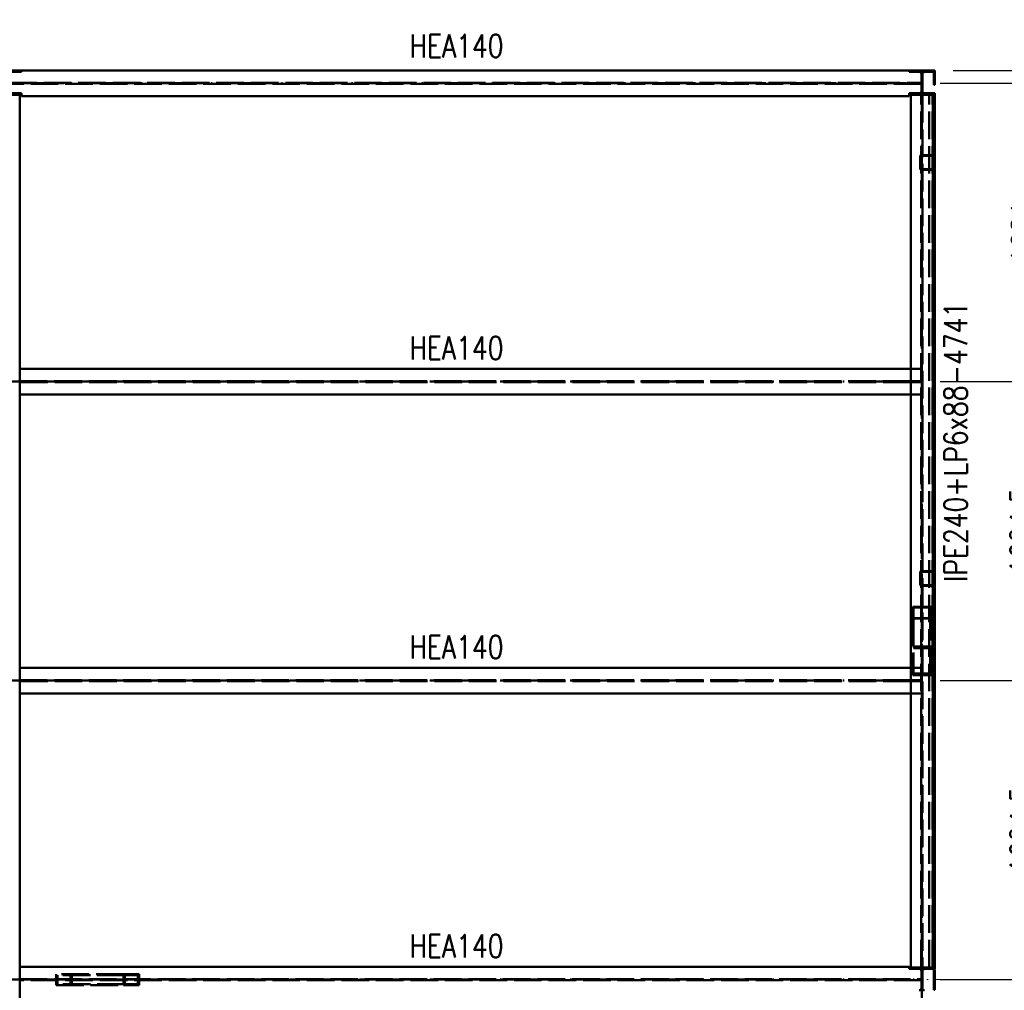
# Paper-space layout 'Layout1' of a CAD drawing. Extents: x -2 to 1033, y -36 to 596.
# Tile 5 of 69: x 234 to 341, y 140 to 246. Entities that reach past the tile are written whole.
import ezdxf

# ---------------------------------------------------------------- set-up
doc = ezdxf.new("R2010")
doc.units = 0
for name, pattern in [('ACAD_ISO02W100', [15, 12, -3]), ('ACAD_ISO04W100', [30.5, 24, -3, 0.5, -3]), ('HP_01_CER_B', [8, 5, -1, 1, -1])]:
    doc.linetypes.add(name, pattern=pattern)
doc.layers.get('0').update_dxf_attribs({"linetype": 'CONTINUOUS'})
doc.layers.get('DEFPOINTS').update_dxf_attribs({"color": 132, "linetype": 'CONTINUOUS'})
for name, color, linetype, lineweight in [('SS_1.ET-HALA_TaO-RASTR', 7, 'HP_01_CER_B', 13), ('SS_2.ET-HALA_TaO-MOULDSHOP-NADSTAVBA', 94, 'CONTINUOUS', 50), ('SS_KOTY', 3, 'CONTINUOUS', 25), ('SS_POPIS_PROFILU', 13, 'CONTINUOUS', 25)]:
    doc.layers.add(name, color=color, linetype=linetype, lineweight=lineweight)
doc.styles.add('ROMANS', font='romans.shx', dxfattribs={"width": 0.8})
doc.styles.add('romans.shx', font='romans.shx', dxfattribs={"height": 5})
doc.dimstyles.new('A-1_(2.5)_50AS', dxfattribs={"dimtxt": 2.5, "dimasz": 2, "dimexe": 1, "dimexo": 2, "dimgap": 0, "dimtad": 0, "dimdec": 1, "dimlfac": 50, "dimrnd": 1, "dimtxsty": 'ROMANS', "dimblk1": 'OBLIQUE', "dimblk2": 'OBLIQUE', "dimsah": 1, "dimcen": 2, "dimclrd": 256, "dimclre": 256, "dimclrt": 256, "dimadec": 1, "dimazin": 2, "dimtfac": 0.714286, "dimtdec": 1, "dimtmove": 0, "dimatfit": 3, "dimldrblk": 'OPEN', "dimfxl": 1, "dimtvp": 1.142857, "dimtfill": 1, "dimtolj": 1, "dimlwd": -1, "dimlwe": -1, "dimarcsym": 0})

# ---------------------------------------------------------------- blocks, each defined once
blk = doc.blocks.new('_Oblique')
at = {"color": 0, "linetype": 'ByBlock', "lineweight": -2}
blk.add_line((-0.5, -0.5), (0.5, 0.5), dxfattribs=at)
blk = doc.blocks.new('*D130')
at = {"layer": 'DEFPOINTS', "color": 0, "transparency": 16777216}
for p in [(332.01, 141.24, -9721.6), (345.88, 141.24), (332.01, 108.75, -9721.6)]:
    blk.add_point(p, dxfattribs=at)
at = {"layer": 'SS_KOTY', "transparency": 16777216}
for p, q in [((334.01, 141.24), (346.88, 141.24)), ((345.88, 108.75), (345.88, 141.24)), ((334.01, 108.75), (346.88, 108.75))]:
    blk.add_line(p, q, dxfattribs=at)
at = {"layer": 'SS_KOTY', "transparency": 16777216, "xscale": 2, "yscale": 2, "zscale": 2}
for p, rotation in [((345.88, 141.24), 90), ((345.88, 108.75), 270)]:
    blk.add_blockref('_Oblique', p, dxfattribs=dict(at, rotation=rotation))
at = {"layer": 'SS_KOTY', "transparency": 16777216, "insert": (343.24, 125), "char_height": 2.5, "attachment_point": 5, "rotation": 90, "style": 'ROMANS', "bg_fill": 3, "box_fill_scale": 1.1, "bg_fill_color": 256, "bg_fill_true_color": 13158600, "bg_fill_transparency": 0}
blk.add_mtext('\\A1;1624,5', dxfattribs=at)
blk = doc.blocks.new('_OPEN')
at = {"color": 0, "linetype": 'ByBlock'}
for p, q in [((-1, 0.167), (0, 0)), ((0, 0), (-1, -0.167)), ((0, 0), (-1, 0))]:
    blk.add_line(p, q, dxfattribs=at)
blk = doc.blocks.new('*D131')
at = {"layer": 'DEFPOINTS', "color": 0, "transparency": 16777216}
for p in [(332.01, 173.73, -9721.6), (345.88, 173.73), (332.01, 141.24, -9721.6)]:
    blk.add_point(p, dxfattribs=at)
at = {"layer": 'SS_KOTY', "transparency": 16777216}
for p, q in [((334.01, 173.73), (346.88, 173.73)), ((345.88, 141.24), (345.88, 173.73)), ((334.01, 141.24), (346.88, 141.24))]:
    blk.add_line(p, q, dxfattribs=at)
at = {"layer": 'SS_KOTY', "transparency": 16777216, "xscale": 2, "yscale": 2, "zscale": 2}
for p, rotation in [((345.88, 173.73), 90), ((345.88, 141.24), 270)]:
    blk.add_blockref('_Oblique', p, dxfattribs=dict(at, rotation=rotation))
at = {"layer": 'SS_KOTY', "transparency": 16777216, "insert": (343.24, 157.49), "char_height": 2.5, "attachment_point": 5, "rotation": 90, "style": 'ROMANS', "bg_fill": 3, "box_fill_scale": 1.1, "bg_fill_color": 256, "bg_fill_true_color": 13158600, "bg_fill_transparency": 0}
blk.add_mtext('\\A1;1624,5', dxfattribs=at)
blk = doc.blocks.new('*D132')
at = {"layer": 'DEFPOINTS', "color": 0, "transparency": 16777216}
for p in [(332.01, 206.22, -9721.6), (345.88, 206.22), (332.01, 173.73, -9721.6)]:
    blk.add_point(p, dxfattribs=at)
at = {"layer": 'SS_KOTY', "transparency": 16777216}
for p, q in [((334.01, 206.22), (346.88, 206.22)), ((345.88, 173.73), (345.88, 206.22)), ((334.01, 173.73), (346.88, 173.73))]:
    blk.add_line(p, q, dxfattribs=at)
at = {"layer": 'SS_KOTY', "transparency": 16777216, "xscale": 2, "yscale": 2, "zscale": 2}
for p, rotation in [((345.88, 206.22), 90), ((345.88, 173.73), 270)]:
    blk.add_blockref('_Oblique', p, dxfattribs=dict(at, rotation=rotation))
at = {"layer": 'SS_KOTY', "transparency": 16777216, "insert": (343.24, 189.98), "char_height": 2.5, "attachment_point": 5, "rotation": 90, "style": 'ROMANS', "bg_fill": 3, "box_fill_scale": 1.1, "bg_fill_color": 256, "bg_fill_true_color": 13158600, "bg_fill_transparency": 0}
blk.add_mtext('\\A1;1624,5', dxfattribs=at)
blk = doc.blocks.new('*D133')
at = {"layer": 'DEFPOINTS', "color": 0, "transparency": 16777216}
for p in [(332.01, 238.64, -9721.6), (345.88, 238.64), (332.01, 206.22, -9721.6)]:
    blk.add_point(p, dxfattribs=at)
at = {"layer": 'SS_KOTY', "transparency": 16777216}
for p, q in [((334.01, 238.64), (346.88, 238.64)), ((345.88, 206.22), (345.88, 238.64)), ((334.01, 206.22), (346.88, 206.22))]:
    blk.add_line(p, q, dxfattribs=at)
at = {"layer": 'SS_KOTY', "transparency": 16777216, "xscale": 2, "yscale": 2, "zscale": 2}
for p, rotation in [((345.88, 238.64), 90), ((345.88, 206.22), 270)]:
    blk.add_blockref('_Oblique', p, dxfattribs=dict(at, rotation=rotation))
at = {"layer": 'SS_KOTY', "transparency": 16777216, "insert": (343.02, 222.43), "char_height": 2.5, "attachment_point": 5, "rotation": 90, "style": 'ROMANS', "bg_fill": 3, "box_fill_scale": 1.1, "bg_fill_color": 256, "bg_fill_true_color": 13158600, "bg_fill_transparency": 0}
blk.add_mtext('\\A1;1621', dxfattribs=at)
blk = doc.blocks.new('*D134')
at = {"layer": 'DEFPOINTS', "color": 0, "transparency": 16777216}
for p in [(333.41, 240.04, -9721.6), (351.88, 240.04), (332.01, 238.64, -9721.6)]:
    blk.add_point(p, dxfattribs=at)
at = {"layer": 'SS_KOTY', "transparency": 16777216}
for p, q in [((351.88, 240.04), (351.88, 245.28)), ((335.41, 240.04), (352.88, 240.04)), ((351.88, 238.64), (351.88, 240.04)), ((334.01, 238.64), (352.88, 238.64))]:
    blk.add_line(p, q, dxfattribs=at)
at = {"layer": 'SS_KOTY', "transparency": 16777216, "xscale": 2, "yscale": 2, "zscale": 2}
for p, rotation in [((351.88, 240.04), 90), ((351.88, 238.64), 270)]:
    blk.add_blockref('_Oblique', p, dxfattribs=dict(at, rotation=rotation))
at = {"layer": 'SS_KOTY', "transparency": 16777216, "insert": (349.02, 243.66), "char_height": 2.5, "attachment_point": 5, "rotation": 90, "style": 'ROMANS', "bg_fill": 3, "box_fill_scale": 1.1, "bg_fill_color": 256, "bg_fill_true_color": 13158600, "bg_fill_transparency": 0}
blk.add_mtext('\\A1;70', dxfattribs=at)
blk = doc.blocks.new('*D135')
at = {"layer": 'DEFPOINTS', "color": 0, "transparency": 16777216}
for p in [(332.01, 141.24, -9721.6), (351.88, 141.24), (332.01, 43.84, -9721.6)]:
    blk.add_point(p, dxfattribs=at)
at = {"layer": 'SS_KOTY', "transparency": 16777216}
for p, q in [((334.01, 141.24), (352.88, 141.24)), ((351.88, 43.84), (351.88, 141.24)), ((334.01, 43.84), (352.88, 43.84))]:
    blk.add_line(p, q, dxfattribs=at)
at = {"layer": 'SS_KOTY', "transparency": 16777216, "xscale": 2, "yscale": 2, "zscale": 2}
for p, rotation in [((351.88, 141.24), 90), ((351.88, 43.84), 270)]:
    blk.add_blockref('_Oblique', p, dxfattribs=dict(at, rotation=rotation))
at = {"layer": 'SS_KOTY', "transparency": 16777216, "insert": (349.02, 92.54), "char_height": 2.5, "attachment_point": 5, "rotation": 90, "style": 'ROMANS', "bg_fill": 3, "box_fill_scale": 1.1, "bg_fill_color": 256, "bg_fill_true_color": 13158600, "bg_fill_transparency": 0}
blk.add_mtext('\\A1;4870', dxfattribs=at)
blk = doc.blocks.new('*D136')
at = {"layer": 'DEFPOINTS', "color": 0, "transparency": 16777216}
for p in [(332.01, 238.64, -9721.6), (351.88, 238.64), (332.01, 141.24, -9721.6)]:
    blk.add_point(p, dxfattribs=at)
at = {"layer": 'SS_KOTY', "transparency": 16777216}
for p, q in [((334.01, 238.64), (352.88, 238.64)), ((351.88, 141.24), (351.88, 238.64)), ((334.01, 141.24), (352.88, 141.24))]:
    blk.add_line(p, q, dxfattribs=at)
at = {"layer": 'SS_KOTY', "transparency": 16777216, "xscale": 2, "yscale": 2, "zscale": 2}
for p, rotation in [((351.88, 238.64), 90), ((351.88, 141.24), 270)]:
    blk.add_blockref('_Oblique', p, dxfattribs=dict(at, rotation=rotation))
at = {"layer": 'SS_KOTY', "transparency": 16777216, "insert": (349.02, 189.94), "char_height": 2.5, "attachment_point": 5, "rotation": 90, "style": 'ROMANS', "bg_fill": 3, "box_fill_scale": 1.1, "bg_fill_color": 256, "bg_fill_true_color": 13158600, "bg_fill_transparency": 0}
blk.add_mtext('\\A1;4870', dxfattribs=at)
blk = doc.blocks.new('*D138')
at = {"layer": 'DEFPOINTS', "color": 0, "transparency": 16777216}
for p in [(332.01, 238.64, -9721.6), (357.88, 238.64), (332.01, 43.84, -9721.6)]:
    blk.add_point(p, dxfattribs=at)
at = {"layer": 'SS_KOTY', "transparency": 16777216}
for p, q in [((334.01, 238.64), (358.88, 238.64)), ((357.88, 43.84), (357.88, 238.64)), ((334.01, 43.84), (358.88, 43.84))]:
    blk.add_line(p, q, dxfattribs=at)
at = {"layer": 'SS_KOTY', "transparency": 16777216, "xscale": 2, "yscale": 2, "zscale": 2}
for p, rotation in [((357.88, 238.64), 90), ((357.88, 43.84), 270)]:
    blk.add_blockref('_Oblique', p, dxfattribs=dict(at, rotation=rotation))
at = {"layer": 'SS_KOTY', "transparency": 16777216, "insert": (355.02, 141.24), "char_height": 2.5, "attachment_point": 5, "rotation": 90, "style": 'ROMANS', "bg_fill": 3, "box_fill_scale": 1.1, "bg_fill_color": 256, "bg_fill_true_color": 13158600, "bg_fill_transparency": 0}
blk.add_mtext('\\A1;9740', dxfattribs=at)

psp = doc.layouts.get("Layout1")

# ---------------------------------------------------------------- linework, layer by layer
at = {"layer": 'SS_2.ET-HALA_TaO-MOULDSHOP-NADSTAVBA', "color": 1, "linetype": 'Continuous', "ltscale": 0.25}
for p, q in [((234.2067, 240.0406), (231.4067, 240.0406)), ((234.2067, 239.8706), (232.8617, 239.8706)), ((330.6067, 240.0406), (234.2067, 240.0406)), ((234.2067, 240.0406), (234.2067, 239.8706)), ((330.6067, 239.8706), (330.6067, 240.0406)), ((232.8617, 237.5506), (234.2067, 237.5506)), ((234.2067, 237.5506), (234.2067, 237.2406)), ((330.6067, 237.2406), (330.6067, 237.5506)), ((231.4067, 237.3806), (234.2067, 237.3806)), ((234.0067, 45.1006), (234.0067, 237.3806)), ((234.2067, 237.2406), (330.6067, 237.2406)), ((330.8067, 142.5706), (330.8067, 237.3806)), ((330.8067, 207.6206), (234.0067, 207.6206)), ((330.8067, 204.8206), (234.0067, 204.8206)), ((330.8067, 175.1306), (234.0067, 175.1306)), ((330.8067, 172.3306), (234.0067, 172.3306)), ((330.6067, 142.6406), (234.0067, 142.6406)), ((330.6067, 142.4006), (330.6067, 142.6406))]:
    psp.add_line(p, q, dxfattribs=at)
at = {"layer": 'SS_2.ET-HALA_TaO-MOULDSHOP-NADSTAVBA', "color": 3, "linetype": 'ACAD_ISO02W100', "ltscale": 0.25}
for p, q in [((234.0067, 206.2756), (330.8067, 206.2756)), ((330.8067, 206.1656), (234.0067, 206.1656)), ((330.8067, 206.2756), (330.836, 206.2756)), ((330.836, 206.1656), (330.8067, 206.1656)), ((330.836, 206.2756), (330.9067, 206.2756)), ((330.9067, 206.1656), (330.836, 206.1656)), ((330.9067, 206.1656), (330.9067, 206.2756)), ((331.0067, 181.761), (331.0067, 180.467)), ((331.1067, 181.6963), (331.1067, 180.5317)), ((331.0067, 180.467), (331.0067, 174.3394)), ((331.1067, 180.5317), (331.1067, 174.494)), ((234.0067, 173.7856), (330.8067, 173.7856)), ((330.8067, 173.6756), (234.0067, 173.6756)), ((330.8067, 173.7856), (330.836, 173.7856)), ((330.836, 173.6756), (330.8067, 173.6756)), ((330.836, 173.7856), (330.9067, 173.7856)), ((330.9067, 173.6756), (330.836, 173.6756)), ((330.9067, 173.6756), (330.9067, 173.7856)), ((245.2981, 141.8406), (237.9581, 141.8406)), ((237.9581, 141.8406), (237.9581, 140.6406)), ((245.4395, 141.7406), (238.0996, 141.7406)), ((238.0996, 141.7406), (238.0996, 140.7406)), ((239.5138, 141.7406), (239.5138, 140.7406)), ((239.6552, 141.8406), (239.6552, 140.6406)), ((246.9952, 141.8406), (245.2981, 141.8406)), ((245.2981, 140.6406), (245.2981, 141.8406)), ((246.8538, 141.7406), (245.4395, 141.7406)), ((245.4395, 140.7406), (245.4395, 141.7406)), ((246.8538, 140.7406), (246.8538, 141.7406)), ((246.9952, 140.6406), (246.9952, 141.8406)), ((237.9581, 140.6406), (245.2981, 140.6406)), ((245.4395, 140.7406), (238.0996, 140.7406)), ((245.2981, 140.6406), (246.9952, 140.6406)), ((246.8538, 140.7406), (245.4395, 140.7406))]:
    psp.add_line(p, q, dxfattribs=at)
at = {"layer": 'SS_2.ET-HALA_TaO-MOULDSHOP-NADSTAVBA', "color": 7, "linetype": 'ACAD_ISO04W100', "ltscale": 0.25}
psp.add_line((238.8067, 141.2406), (246.1467, 141.2406), dxfattribs=at)

# ---------------------------------------------------------------- texts
at = {"layer": 'SS_POPIS_PROFILU', "color": 13, "style": 'romans.shx', "width": 0.8}
for p in [(276.3579, 241.4514), (276.3519, 208.6206), (276.3519, 176.1306), (276.3554, 143.6406)]:
    psp.add_text('HEA140', height=2.5, dxfattribs=at).set_placement(p)

# ---------------------------------------------------------------- dimensions: what is measured, and where the dimension line sits
at = {"layer": 'SS_KOTY'}
dim = psp.add_linear_dim(base=(345.8756, 141.2406), p1=(332.0067, 108.7506, -9721.6), p2=(332.0067, 141.2406, -9721.6), angle=90, dimstyle='A-1_(2.5)_50AS', override={"dimgap": 1.15, "dimtad": 1, "dimrnd": 0.1, "dimtmove": 1}, dxfattribs=at)
dim.commit()
dim.dimension.update_dxf_attribs({"geometry": '*D130', "text_midpoint": (343.2375, 124.9956)})

# ---------------------------------------------------------------- next in the draw order: dimensions: what is measured, and where the dimension line sits
dim = psp.add_linear_dim(base=(345.8756, 173.7306), p1=(332.0067, 141.2406, -9721.6), p2=(332.0067, 173.7306, -9721.6), angle=90, dimstyle='A-1_(2.5)_50AS', override={"dimgap": 1.15, "dimtad": 1, "dimrnd": 0.1, "dimtmove": 1}, dxfattribs=at)
dim.commit()
dim.dimension.update_dxf_attribs({"geometry": '*D131', "text_midpoint": (343.2375, 157.4856)})

# ---------------------------------------------------------------- next in the draw order: dimensions: what is measured, and where the dimension line sits
dim = psp.add_linear_dim(base=(345.8756, 206.2206), p1=(332.0067, 173.7306, -9721.6), p2=(332.0067, 206.2206, -9721.6), angle=90, dimstyle='A-1_(2.5)_50AS', override={"dimgap": 1.15, "dimtad": 1, "dimrnd": 0.1, "dimtmove": 1}, dxfattribs=at)
dim.commit()
dim.dimension.update_dxf_attribs({"geometry": '*D132', "text_midpoint": (343.2375, 189.9756)})
dim = psp.add_linear_dim(base=(351.8756, 141.2406), p1=(332.0067, 43.8406, -9721.6), p2=(332.0067, 141.2406, -9721.6), angle=90, dimstyle='A-1_(2.5)_50AS', dxfattribs=at)
dim.commit()
dim.dimension.update_dxf_attribs({"geometry": '*D135', "text_midpoint": (349.0184, 92.5406)})

# ---------------------------------------------------------------- next in the draw order: dimensions: what is measured, and where the dimension line sits
dim = psp.add_linear_dim(base=(345.8756, 238.6406), p1=(332.0067, 206.2206, -9721.6), p2=(332.0067, 238.6406, -9721.6), angle=90, dimstyle='A-1_(2.5)_50AS', override={"dimtmove": 1}, dxfattribs=at)
dim.commit()
dim.dimension.update_dxf_attribs({"geometry": '*D133', "text_midpoint": (343.0184, 222.4306)})

# ---------------------------------------------------------------- next in the draw order: dimensions: what is measured, and where the dimension line sits
dim = psp.add_linear_dim(base=(351.8756, 240.0406), p1=(332.0067, 238.6406, -9721.6), p2=(333.4067, 240.0406, -9721.6), angle=90, dimstyle='A-1_(2.5)_50AS', dxfattribs=at)
dim.commit()
dim.dimension.update_dxf_attribs({"geometry": '*D134', "text_midpoint": (349.0184, 243.6596)})

# ---------------------------------------------------------------- next in the draw order: dimensions: what is measured, and where the dimension line sits
dim = psp.add_linear_dim(base=(351.8756, 238.6406), p1=(332.0067, 141.2406, -9721.6), p2=(332.0067, 238.6406, -9721.6), angle=90, dimstyle='A-1_(2.5)_50AS', override={"dimtmove": 1}, dxfattribs=at)
dim.commit()
dim.dimension.update_dxf_attribs({"geometry": '*D136', "text_midpoint": (349.0184, 189.9406)})

# ---------------------------------------------------------------- next in the draw order: dimensions: what is measured, and where the dimension line sits
dim = psp.add_linear_dim(base=(357.8756, 238.6406), p1=(332.0067, 43.8406, -9721.6), p2=(332.0067, 238.6406, -9721.6), angle=90, dimstyle='A-1_(2.5)_50AS', dxfattribs=at)
dim.commit()
dim.dimension.update_dxf_attribs({"geometry": '*D138', "text_midpoint": (355.0184, 141.2406)})

# ---------------------------------------------------------------- next in the draw order: linework, layer by layer
at = {"layer": 'SS_1.ET-HALA_TaO-RASTR', "linetype": 'ACAD_ISO04W100', "ltscale": 0.25}
psp.add_line((36.0521, 141.2406), (386.3855, 141.2406), dxfattribs=at)
at = {"layer": 'SS_2.ET-HALA_TaO-MOULDSHOP-NADSTAVBA', "color": 1, "linetype": 'Continuous', "ltscale": 0.25}
for p, q in [((333.4067, 240.0406), (330.6067, 240.0406)), ((331.9517, 239.8706), (330.6067, 239.8706)), ((331.9517, 237.5506), (331.9517, 239.8706)), ((332.0617, 237.7906), (332.0617, 239.6306)), ((333.4067, 239.8706), (332.3017, 239.8706)), ((333.2867, 238.4706), (333.2867, 239.8706)), ((333.4067, 239.8706), (333.4067, 240.0406)), ((333.4067, 238.4706), (333.4067, 239.8706)), ((330.6067, 237.5506), (331.9517, 237.5506)), ((332.3017, 237.5506), (333.4067, 237.5506)), ((333.2867, 238.4706), (333.4067, 238.4706)), ((333.4067, 237.3806), (333.4067, 237.5506)), ((330.6067, 237.3806), (333.4067, 237.3806)), ((333.2067, 142.5706), (333.2067, 237.3806)), ((333.4067, 142.5706), (333.4067, 237.3806)), ((333.4067, 142.5706), (330.6067, 142.5706)), ((331.7117, 142.4006), (330.6067, 142.4006)), ((333.4067, 142.4006), (332.3017, 142.4006)), ((333.4067, 142.3406), (333.2867, 142.3406)), ((333.2867, 140.1406), (333.2867, 142.3406)), ((333.4067, 142.4006), (333.4067, 142.5706)), ((333.4067, 140.1406), (333.4067, 142.3406)), ((331.9517, 140.3205), (331.9517, 142.1606)), ((332.0617, 140.3206), (332.0617, 142.1606)), ((333.2867, 140.1406), (333.4067, 140.1406))]:
    psp.add_line(p, q, dxfattribs=at)
at = {"layer": 'SS_2.ET-HALA_TaO-MOULDSHOP-NADSTAVBA', "color": 7, "linetype": 'ACAD_ISO04W100', "ltscale": 0.25}
for p, q in [((232.8067, 238.6406), (332.0067, 238.6406)), ((332.0067, 238.7106), (332.0067, 141.2406)), ((333.4067, 237.3806), (333.4067, 142.5706)), ((232.8067, 206.2206), (332.0067, 206.2206)), ((332.0067, 184.8406), (332.0067, 175.8849)), ((232.8067, 173.7306), (332.0067, 173.7306)), ((232.8067, 141.2406), (332.0067, 141.2406)), ((332.0067, 141.2406), (332.0067, 43.7706))]:
    psp.add_line(p, q, dxfattribs=at)
at = {"layer": 'SS_2.ET-HALA_TaO-MOULDSHOP-NADSTAVBA', "color": 3, "linetype": 'ACAD_ISO02W100', "ltscale": 0.25}
for p, q in [((232.8617, 238.6956), (331.9517, 238.6956)), ((331.9517, 238.5856), (232.8617, 238.5856)), ((331.9447, 142.5706), (331.9447, 237.3806)), ((332.0687, 237.3806), (332.0687, 142.5706)), ((332.8067, 142.5706), (332.8067, 237.3806)), ((333.1667, 142.5706), (333.1667, 237.3806)), ((333.2867, 142.5706), (333.2867, 237.3806)), ((331.8067, 230.6806), (331.8067, 229.4006)), ((331.8867, 229.4006), (331.8867, 230.6806)), ((331.9667, 230.8406), (333.2467, 230.8406)), ((333.2467, 230.7606), (331.9667, 230.7606)), ((333.3267, 230.6806), (333.3267, 229.4006)), ((331.9667, 229.3206), (333.2467, 229.3206)), ((333.2467, 229.2406), (331.9667, 229.2406)), ((331.9447, 207.6206), (330.8067, 207.6206)), ((330.9067, 206.2756), (331.9447, 206.2756)), ((331.9447, 206.1656), (330.9067, 206.1656)), ((331.9447, 204.8206), (330.8067, 204.8206)), ((331.8067, 185.4806), (331.8067, 184.2006)), ((331.8867, 184.2006), (331.8867, 185.4806)), ((331.9667, 185.6406), (333.2467, 185.6406)), ((333.2467, 185.5606), (331.9667, 185.5606)), ((333.3267, 185.4806), (333.3267, 184.2006)), ((331.9667, 184.1206), (333.2467, 184.1206)), ((333.2467, 184.0406), (331.9667, 184.0406)), ((333.0067, 181.761), (331.0067, 181.761)), ((332.9067, 181.6963), (331.1067, 181.6963)), ((332.9067, 180.5317), (332.9067, 181.6963)), ((333.0067, 180.467), (333.0067, 181.761)), ((333.0067, 180.467), (331.0067, 180.467)), ((332.9067, 180.5317), (331.1067, 180.5317)), ((332.9067, 174.494), (332.9067, 180.5317)), ((333.0067, 174.3394), (333.0067, 180.467)), ((331.0067, 177.4304), (333.0067, 177.4304)), ((331.1067, 177.2759), (332.9067, 177.2759)), ((331.9447, 175.1306), (330.8067, 175.1306)), ((331.0067, 174.3394), (333.0067, 174.3394)), ((331.1067, 174.494), (332.9067, 174.494)), ((330.9067, 173.7856), (331.9447, 173.7856)), ((331.9447, 173.6756), (330.9067, 173.6756)), ((331.9447, 172.3306), (330.8067, 172.3306)), ((234.0067, 141.2956), (331.9517, 141.2956)), ((331.9517, 141.1856), (234.0067, 141.1856))]:
    psp.add_line(p, q, dxfattribs=at)
at = {"layer": 'SS_2.ET-HALA_TaO-MOULDSHOP-NADSTAVBA', "color": 1, "linetype": 'Continuous', "ltscale": 0.25, "extrusion": (6.27875e-14, 1.51582e-13, -1)}
psp.add_arc((-331.7117, 239.6306), 0.24, 90, 179.988507, dxfattribs=at)
at = {"layer": 'SS_2.ET-HALA_TaO-MOULDSHOP-NADSTAVBA', "color": 1, "linetype": 'Continuous', "ltscale": 0.25, "extrusion": (-1.51582e-13, 6.27875e-14, -1)}
for centre in [(-332.3017, 239.6306), (-332.3017, 142.1606)]:
    psp.add_arc(centre, 0.24, 0, 90, dxfattribs=at)
at = {"layer": 'SS_2.ET-HALA_TaO-MOULDSHOP-NADSTAVBA', "color": 1, "linetype": 'Continuous', "ltscale": 0.25, "extrusion": (6.27875e-14, -1.51582e-13, -1)}
psp.add_arc((-331.7117, 237.7906), 0.24, 180.011505, 270, dxfattribs=at)
at = {"layer": 'SS_2.ET-HALA_TaO-MOULDSHOP-NADSTAVBA', "color": 1, "linetype": 'Continuous', "ltscale": 0.25, "extrusion": (-1.51582e-13, -6.27875e-14, -1)}
for centre in [(-332.3017, 237.7906), (-332.3017, 140.3206)]:
    psp.add_arc(centre, 0.24, 270, 0, dxfattribs=at)
at = {"layer": 'SS_2.ET-HALA_TaO-MOULDSHOP-NADSTAVBA', "color": 3, "linetype": 'ACAD_ISO02W100', "ltscale": 0.25}
for centre, start, end in [((331.9667, 230.6806), 90, 180), ((333.2467, 230.6806), 0, 90), ((331.9667, 229.4006), 180, 270), ((333.2467, 229.4006), 270, 0), ((331.9667, 185.4806), 90, 180), ((333.2467, 185.4806), 0, 90), ((331.9667, 184.2006), 180, 270), ((333.2467, 184.2006), 270, 0)]:
    psp.add_arc(centre, 0.16, start, end, dxfattribs=at)
at = {"layer": 'SS_2.ET-HALA_TaO-MOULDSHOP-NADSTAVBA', "color": 3, "linetype": 'ACAD_ISO02W100', "ltscale": 0.25, "extrusion": (1.81899e-12, -7.5345e-13, -1)}
for centre in [(-331.9667, 230.6806), (-331.9667, 185.4806)]:
    psp.add_arc(centre, 0.08, 0, 90, dxfattribs=at)
at = {"layer": 'SS_2.ET-HALA_TaO-MOULDSHOP-NADSTAVBA', "color": 3, "linetype": 'ACAD_ISO02W100', "ltscale": 0.25, "extrusion": (-7.5345e-13, -1.81899e-12, -1)}
for centre in [(-333.2467, 230.6806), (-333.2467, 185.4806)]:
    psp.add_arc(centre, 0.08, 90, 180, dxfattribs=at)
at = {"layer": 'SS_2.ET-HALA_TaO-MOULDSHOP-NADSTAVBA', "color": 3, "linetype": 'ACAD_ISO02W100', "ltscale": 0.25, "extrusion": (1.36424e-12, 5.65088e-13, -1)}
psp.add_arc((-331.9667, 229.4006), 0.08, 270, 0, dxfattribs=at)
at = {"layer": 'SS_2.ET-HALA_TaO-MOULDSHOP-NADSTAVBA', "color": 3, "linetype": 'ACAD_ISO02W100', "ltscale": 0.25, "extrusion": (-5.65088e-13, 1.36424e-12, -1)}
psp.add_arc((-333.2467, 229.4006), 0.08, 180, 270, dxfattribs=at)
at = {"layer": 'SS_2.ET-HALA_TaO-MOULDSHOP-NADSTAVBA', "color": 3, "linetype": 'ACAD_ISO02W100', "ltscale": 0.25, "extrusion": (9.09495e-13, 3.76725e-13, -1)}
psp.add_arc((-331.9667, 184.2006), 0.08, 270, 0, dxfattribs=at)
at = {"layer": 'SS_2.ET-HALA_TaO-MOULDSHOP-NADSTAVBA', "color": 3, "linetype": 'ACAD_ISO02W100', "ltscale": 0.25, "extrusion": (-3.76725e-13, 9.09495e-13, -1)}
psp.add_arc((-333.2467, 184.2006), 0.08, 180, 270, dxfattribs=at)
at = {"layer": 'SS_2.ET-HALA_TaO-MOULDSHOP-NADSTAVBA', "color": 1, "linetype": 'Continuous', "ltscale": 0.25}
for centre, start, end in [((331.7117, 142.1606), 0.011521, 90), ((331.7117, 140.3206), 270, 359.988479)]:
    psp.add_arc(centre, 0.24, start, end, dxfattribs=at)

# ---------------------------------------------------------------- next in the draw order: texts
at = {"layer": 'SS_POPIS_PROFILU', "color": 13, "style": 'romans.shx', "width": 0.8}
psp.add_text('IPE240+LP6x88-4741', height=2.5, rotation=90, dxfattribs=at).set_placement((336.9277, 184.4606))

doc.saveas('drawing.dxf')
